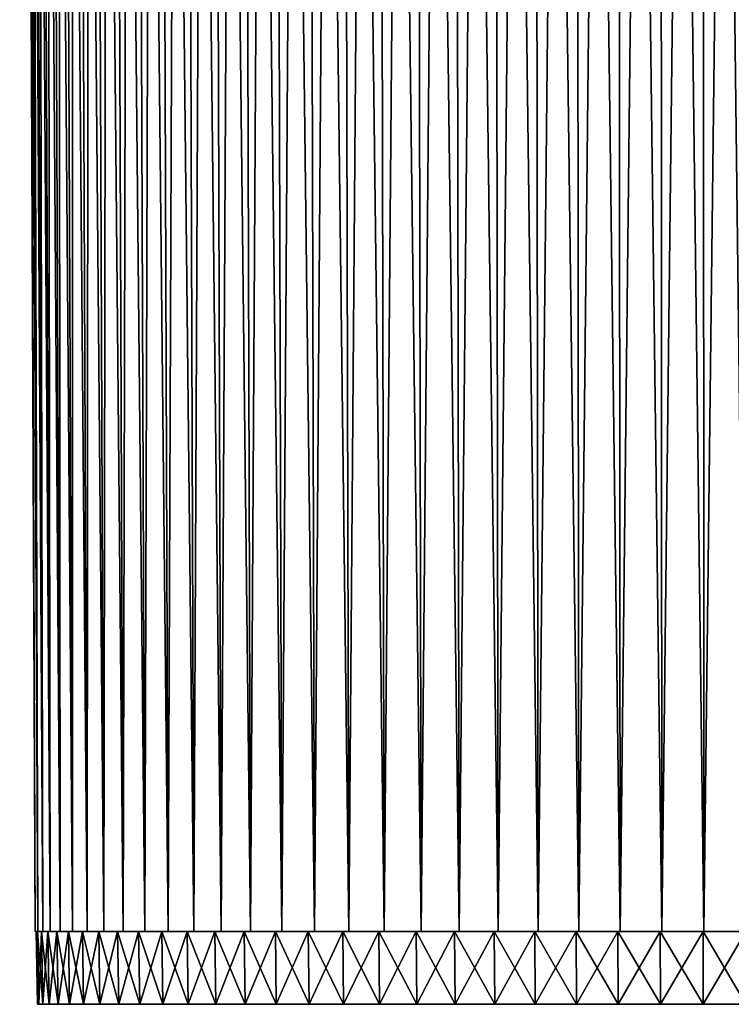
# Model space of a CAD drawing. Header units: millimetres. Extents: x -30 to 30, y -182 to 468.
# Tile 1 of 14: x -30 to -1, y -182 to -141. Entities that reach past the tile are written whole.
import ezdxf

# ---------------------------------------------------------------- set-up
doc = ezdxf.new("R2010")
doc.units = ezdxf.units.MM
doc.header["$LTSCALE"] = 65.185185
for name, color, linetype in [('1', 7, 'CONTINUOUS'), ('3', 7, 'CONTINUOUS'), ('4', 7, 'CONTINUOUS'), ('5', 7, 'CONTINUOUS')]:
    doc.layers.add(name, color=color, linetype=linetype)

msp = doc.modelspace()

# ---------------------------------------------------------------- linework, layer by layer
at = {"layer": '1', "linetype": 'Continuous'}
for points in [[(-29.346, -179, 0.87), (-29.243, -179, -2.607), (-29.243, -179, 2.607), (-29.346, -179, 0.87)], [(-29.346, -179, -0.87), (-29.243, -179, -2.607), (-29.346, -179, 0.87), (-29.346, -179, -0.87)], [(-29.243, -179, 2.607), (-29.037, -179, -4.335), (-29.037, -179, 4.335), (-29.243, -179, 2.607)], [(-29.243, -179, -2.607), (-29.037, -179, -4.335), (-29.243, -179, 2.607), (-29.243, -179, -2.607)], [(-29.037, -179, 4.335), (-28.729, -179, -6.047), (-28.729, -179, 6.047), (-29.037, -179, 4.335)], [(-29.037, -179, -4.335), (-28.729, -179, -6.047), (-29.037, -179, 4.335), (-29.037, -179, -4.335)], [(-28.729, -179, 6.047), (-28.32, -179, -7.739), (-28.32, -179, 7.739), (-28.729, -179, 6.047)], [(-28.729, -179, -6.047), (-28.32, -179, -7.739), (-28.729, -179, 6.047), (-28.729, -179, -6.047)], [(-28.32, -179, 7.739), (-27.812, -179, -9.403), (-27.812, -179, 9.403), (-28.32, -179, 7.739)], [(-28.32, -179, -7.739), (-27.812, -179, -9.403), (-28.32, -179, 7.739), (-28.32, -179, -7.739)], [(-27.812, -179, 9.403), (-27.206, -179, -11.034), (-27.206, -179, 11.034), (-27.812, -179, 9.403)], [(-27.812, -179, -9.403), (-27.206, -179, -11.034), (-27.812, -179, 9.403), (-27.812, -179, -9.403)], [(-26.987, -179, 0.831), (-27.206, -179, 11.034), (-26.987, -179, -0.831), (-26.987, -179, 0.831)], [(-26.885, -179, 2.491), (-27.206, -179, 11.034), (-26.987, -179, 0.831), (-26.885, -179, 2.491)], [(-26.68, -179, 4.142), (-27.206, -179, 11.034), (-26.885, -179, 2.491), (-26.68, -179, 4.142)], [(-26.505, -179, 12.626), (-27.206, -179, 11.034), (-26.68, -179, 4.142), (-26.505, -179, 12.626)], [(-27.206, -179, 11.034), (-27.206, -179, -11.034), (-26.987, -179, -0.831), (-27.206, -179, 11.034)], [(-27.206, -179, -11.034), (-26.505, -179, -12.626), (-26.987, -179, -0.831), (-27.206, -179, -11.034)], [(-26.987, -179, -0.831), (-26.505, -179, -12.626), (-26.885, -179, -2.491), (-26.987, -179, -0.831)], [(-26.885, -179, -2.491), (-26.505, -179, -12.626), (-26.68, -179, -4.142), (-26.885, -179, -2.491)], [(-26.375, -179, 5.776), (-26.505, -179, 12.626), (-26.68, -179, 4.142), (-26.375, -179, 5.776)], [(-26.68, -179, -4.142), (-26.505, -179, -12.626), (-26.375, -179, -5.776), (-26.68, -179, -4.142)], [(-25.969, -179, 7.389), (-26.505, -179, 12.626), (-26.375, -179, 5.776), (-25.969, -179, 7.389)], [(-25.71, -179, 14.174), (-26.505, -179, 12.626), (-25.969, -179, 7.389), (-25.71, -179, 14.174)], [(-26.505, -179, -12.626), (-25.71, -179, -14.174), (-26.375, -179, -5.776), (-26.505, -179, -12.626)], [(-26.375, -179, -5.776), (-25.71, -179, -14.174), (-25.969, -179, -7.389), (-26.375, -179, -5.776)], [(-25.465, -179, 8.974), (-25.71, -179, 14.174), (-25.969, -179, 7.389), (-25.465, -179, 8.974)], [(-25.969, -179, -7.389), (-25.71, -179, -14.174), (-25.465, -179, -8.974), (-25.969, -179, -7.389)], [(-24.825, -179, 15.672), (-25.71, -179, 14.174), (-24.864, -179, 10.524), (-24.825, -179, 15.672)], [(-24.864, -179, 10.524), (-25.71, -179, 14.174), (-25.465, -179, 8.974), (-24.864, -179, 10.524)], [(-25.71, -179, -14.174), (-24.825, -179, -15.672), (-25.465, -179, -8.974), (-25.71, -179, -14.174)], [(-25.465, -179, -8.974), (-24.825, -179, -15.672), (-24.864, -179, -10.524), (-25.465, -179, -8.974)], [(-24.169, -179, 12.035), (-24.825, -179, 15.672), (-24.864, -179, 10.524), (-24.169, -179, 12.035)], [(-24.864, -179, -10.524), (-24.825, -179, -15.672), (-24.169, -179, -12.035), (-24.864, -179, -10.524)], [(-23.854, -179, 17.115), (-24.825, -179, 15.672), (-24.169, -179, 12.035), (-23.854, -179, 17.115)], [(-24.825, -179, -15.672), (-23.854, -179, -17.115), (-24.169, -179, -12.035), (-24.825, -179, -15.672)], [(-23.383, -179, 13.5), (-23.854, -179, 17.115), (-24.169, -179, 12.035), (-23.383, -179, 13.5)], [(-24.169, -179, -12.035), (-23.854, -179, -17.115), (-23.383, -179, -13.5), (-24.169, -179, -12.035)], [(-22.798, -179, 18.498), (-23.854, -179, 17.115), (-23.383, -179, 13.5), (-22.798, -179, 18.498)], [(-23.854, -179, -17.115), (-22.798, -179, -18.498), (-23.383, -179, -13.5), (-23.854, -179, -17.115)], [(-22.507, -179, 14.914), (-22.798, -179, 18.498), (-23.383, -179, 13.5), (-22.507, -179, 14.914)], [(-23.383, -179, -13.5), (-22.798, -179, -18.498), (-22.507, -179, -14.914), (-23.383, -179, -13.5)], [(-21.662, -179, 19.817), (-22.798, -179, 18.498), (-22.507, -179, 14.914), (-21.662, -179, 19.817)], [(-22.798, -179, -18.498), (-21.662, -179, -19.817), (-22.507, -179, -14.914), (-22.798, -179, -18.498)], [(-21.546, -179, 16.271), (-21.662, -179, 19.817), (-22.507, -179, 14.914), (-21.546, -179, 16.271)], [(-22.507, -179, -14.914), (-21.662, -179, -19.817), (-21.546, -179, -16.271), (-22.507, -179, -14.914)], [(-20.504, -179, 17.567), (-21.662, -179, 19.817), (-21.546, -179, 16.271), (-20.504, -179, 17.567)], [(-20.45, -179, 21.065), (-21.662, -179, 19.817), (-20.504, -179, 17.567), (-20.45, -179, 21.065)], [(-21.662, -179, -19.817), (-20.45, -179, -21.065), (-21.546, -179, -16.271), (-21.662, -179, -19.817)], [(-21.546, -179, -16.271), (-20.45, -179, -21.065), (-20.504, -179, -17.567), (-21.546, -179, -16.271)], [(-19.384, -179, 18.796), (-20.45, -179, 21.065), (-20.504, -179, 17.567), (-19.384, -179, 18.796)], [(-20.504, -179, -17.567), (-20.45, -179, -21.065), (-19.384, -179, -18.796), (-20.504, -179, -17.567)], [(-19.166, -179, 22.239), (-20.45, -179, 21.065), (-19.384, -179, 18.796), (-19.166, -179, 22.239)], [(-20.45, -179, -21.065), (-19.166, -179, -22.239), (-19.384, -179, -18.796), (-20.45, -179, -21.065)], [(-18.19, -179, 19.953), (-19.166, -179, 22.239), (-19.384, -179, 18.796), (-18.19, -179, 19.953)], [(-19.384, -179, -18.796), (-19.166, -179, -22.239), (-18.19, -179, -19.953), (-19.384, -179, -18.796)], [(-17.815, -179, 23.336), (-19.166, -179, 22.239), (-18.19, -179, 19.953), (-17.815, -179, 23.336)], [(-19.166, -179, -22.239), (-17.815, -179, -23.336), (-18.19, -179, -19.953), (-19.166, -179, -22.239)], [(-18.19, -179, -19.953), (-17.815, -179, -23.336), (-16.927, -179, -21.035), (-18.19, -179, -19.953)], [(-16.927, -179, 21.035), (-17.815, -179, 23.336), (-18.19, -179, 19.953), (-16.927, -179, 21.035)], [(-17.815, -179, -23.336), (-16.401, -179, -24.35), (-16.927, -179, -21.035), (-17.815, -179, -23.336)], [(-16.401, -179, 24.35), (-17.815, -179, 23.336), (-16.927, -179, 21.035), (-16.401, -179, 24.35)], [(-16.927, -179, -21.035), (-16.401, -179, -24.35), (-15.6, -179, -22.037), (-16.927, -179, -21.035)], [(-15.6, -179, 22.037), (-16.401, -179, 24.35), (-16.927, -179, 21.035), (-15.6, -179, 22.037)], [(-16.401, -179, -24.35), (-14.93, -179, -25.279), (-15.6, -179, -22.037), (-16.401, -179, -24.35)], [(-14.93, -179, 25.279), (-16.401, -179, 24.35), (-15.6, -179, 22.037), (-14.93, -179, 25.279)], [(-15.6, -179, -22.037), (-14.93, -179, -25.279), (-14.214, -179, -22.956), (-15.6, -179, -22.037)], [(-14.214, -179, 22.956), (-14.93, -179, 25.279), (-15.6, -179, 22.037), (-14.214, -179, 22.956)], [(-14.93, -179, -25.279), (-13.406, -179, -26.119), (-14.214, -179, -22.956), (-14.93, -179, -25.279)], [(-13.406, -179, 26.119), (-14.93, -179, 25.279), (-14.214, -179, 22.956), (-13.406, -179, 26.119)], [(-14.214, -179, -22.956), (-13.406, -179, -26.119), (-12.774, -179, -23.787), (-14.214, -179, -22.956)], [(-12.774, -179, 23.787), (-13.406, -179, 26.119), (-14.214, -179, 22.956), (-12.774, -179, 23.787)], [(-13.406, -179, -26.119), (-11.835, -179, -26.867), (-12.774, -179, -23.787), (-13.406, -179, -26.119)], [(-11.835, -179, 26.867), (-13.406, -179, 26.119), (-12.774, -179, 23.787), (-11.835, -179, 26.867)], [(-12.774, -179, -23.787), (-11.835, -179, -26.867), (-11.285, -179, -24.529), (-12.774, -179, -23.787)], [(-11.285, -179, 24.529), (-11.835, -179, 26.867), (-12.774, -179, 23.787), (-11.285, -179, 24.529)], [(-11.835, -179, -26.867), (-10.223, -179, -27.521), (-11.285, -179, -24.529), (-11.835, -179, -26.867)], [(-10.223, -179, 27.521), (-11.835, -179, 26.867), (-11.285, -179, 24.529), (-10.223, -179, 27.521)], [(-9.753, -179, 25.177), (-10.223, -179, 27.521), (-11.285, -179, 24.529), (-9.753, -179, 25.177)], [(-11.285, -179, -24.529), (-10.223, -179, -27.521), (-9.753, -179, -25.177), (-11.285, -179, -24.529)], [(-10.223, -179, -27.521), (-8.574, -179, -28.079), (-9.753, -179, -25.177), (-10.223, -179, -27.521)], [(-8.574, -179, 28.079), (-10.223, -179, 27.521), (-9.753, -179, 25.177), (-8.574, -179, 28.079)], [(-8.185, -179, 25.729), (-8.574, -179, 28.079), (-9.753, -179, 25.177), (-8.185, -179, 25.729)], [(-9.753, -179, -25.177), (-8.574, -179, -28.079), (-8.185, -179, -25.729), (-9.753, -179, -25.177)], [(-8.574, -179, -28.079), (-6.896, -179, -28.537), (-8.185, -179, -25.729), (-8.574, -179, -28.079)], [(-6.896, -179, 28.537), (-8.574, -179, 28.079), (-8.185, -179, 25.729), (-6.896, -179, 28.537)], [(-8.185, -179, -25.729), (-6.896, -179, -28.537), (-6.586, -179, -26.185), (-8.185, -179, -25.729)], [(-6.586, -179, 26.185), (-6.896, -179, 28.537), (-8.185, -179, 25.729), (-6.586, -179, 26.185)], [(-6.896, -179, -28.537), (-5.193, -179, -28.896), (-6.586, -179, -26.185), (-6.896, -179, -28.537)], [(-5.193, -179, 28.896), (-6.896, -179, 28.537), (-6.586, -179, 26.185), (-5.193, -179, 28.896)], [(-4.961, -179, 26.54), (-5.193, -179, 28.896), (-6.586, -179, 26.185), (-4.961, -179, 26.54)], [(-6.586, -179, -26.185), (-5.193, -179, -28.896), (-4.961, -179, -26.54), (-6.586, -179, -26.185)], [(-3.472, -179, 29.153), (-5.193, -179, 28.896), (-4.961, -179, 26.54), (-3.472, -179, 29.153)], [(-5.193, -179, -28.896), (-3.472, -179, -29.153), (-4.961, -179, -26.54), (-5.193, -179, -28.896)], [(-4.961, -179, -26.54), (-3.472, -179, -29.153), (-3.318, -179, -26.795), (-4.961, -179, -26.54)], [(-3.318, -179, 26.795), (-3.472, -179, 29.153), (-4.961, -179, 26.54), (-3.318, -179, 26.795)], [(-1.739, -179, 29.307), (-3.472, -179, 29.153), (-3.318, -179, 26.795), (-1.739, -179, 29.307)], [(-3.472, -179, -29.153), (-1.739, -179, -29.307), (-3.318, -179, -26.795), (-3.472, -179, -29.153)], [(-3.318, -179, -26.795), (-1.739, -179, -29.307), (-1.662, -179, -26.949), (-3.318, -179, -26.795)], [(-1.662, -179, 26.949), (-1.739, -179, 29.307), (-3.318, -179, 26.795), (-1.662, -179, 26.949)], [(0, -179, 27), (-1.739, -179, 29.307), (-1.662, -179, 26.949), (0, -179, 27)], [(-1.739, -179, -29.307), (0, -179, -29.359), (-1.662, -179, -26.949), (-1.739, -179, -29.307)], [(0, -179, 29.359), (-1.739, -179, 29.307), (0, -179, 27), (0, -179, 29.359)], [(-1.662, -179, -26.949), (0, -179, -29.359), (0, -179, -27), (-1.662, -179, -26.949)]]:
    msp.add_3dface(points, dxfattribs=at)
at = {"layer": '3', "linetype": 'Continuous'}
for points in [[(-29.881, -32, -2.664), (-29.346, -179, -0.87), (-29.987, -32, -0.889), (-29.881, -32, -2.664)], [(-29.346, -179, 0.87), (-29.243, -179, 2.607), (-29.987, -32, 0.889), (-29.346, -179, 0.87)], [(-29.987, -32, -0.889), (-29.346, -179, 0.87), (-29.987, -32, 0.889), (-29.987, -32, -0.889)], [(-29.987, -32, 0.889), (-29.243, -179, 2.607), (-29.881, -32, 2.664), (-29.987, -32, 0.889)], [(-29.346, -179, -0.87), (-29.346, -179, 0.87), (-29.987, -32, -0.889), (-29.346, -179, -0.87)], [(-29.243, -179, 2.607), (-29.037, -179, 4.335), (-29.881, -32, 2.664), (-29.243, -179, 2.607)], [(-29.881, -32, 2.664), (-29.037, -179, 4.335), (-29.671, -32, 4.429), (-29.881, -32, 2.664)], [(-29.671, -32, -4.429), (-29.243, -179, -2.607), (-29.881, -32, -2.664), (-29.671, -32, -4.429)], [(-29.243, -179, -2.607), (-29.346, -179, -0.87), (-29.881, -32, -2.664), (-29.243, -179, -2.607)], [(-29.037, -179, 4.335), (-28.729, -179, 6.047), (-29.671, -32, 4.429), (-29.037, -179, 4.335)], [(-29.671, -32, 4.429), (-28.729, -179, 6.047), (-29.357, -32, 6.179), (-29.671, -32, 4.429)], [(-29.357, -32, -6.179), (-29.037, -179, -4.335), (-29.671, -32, -4.429), (-29.357, -32, -6.179)], [(-29.037, -179, -4.335), (-29.243, -179, -2.607), (-29.671, -32, -4.429), (-29.037, -179, -4.335)], [(-28.729, -179, 6.047), (-28.32, -179, 7.739), (-29.357, -32, 6.179), (-28.729, -179, 6.047)], [(-29.357, -32, 6.179), (-28.32, -179, 7.739), (-28.939, -32, 7.908), (-29.357, -32, 6.179)], [(-28.939, -32, -7.908), (-28.729, -179, -6.047), (-29.357, -32, -6.179), (-28.939, -32, -7.908)], [(-28.729, -179, -6.047), (-29.037, -179, -4.335), (-29.357, -32, -6.179), (-28.729, -179, -6.047)], [(-28.32, -179, 7.739), (-27.812, -179, 9.403), (-28.939, -32, 7.908), (-28.32, -179, 7.739)], [(-28.939, -32, 7.908), (-27.812, -179, 9.403), (-28.42, -32, 9.608), (-28.939, -32, 7.908)], [(-28.42, -32, -9.608), (-28.32, -179, -7.739), (-28.939, -32, -7.908), (-28.42, -32, -9.608)], [(-28.32, -179, -7.739), (-28.729, -179, -6.047), (-28.939, -32, -7.908), (-28.32, -179, -7.739)], [(-27.812, -179, 9.403), (-27.206, -179, 11.034), (-28.42, -32, 9.608), (-27.812, -179, 9.403)], [(-28.42, -32, 9.608), (-27.206, -179, 11.034), (-27.801, -32, 11.275), (-28.42, -32, 9.608)], [(-27.812, -179, -9.403), (-28.32, -179, -7.739), (-28.42, -32, -9.608), (-27.812, -179, -9.403)], [(-27.801, -32, -11.275), (-27.812, -179, -9.403), (-28.42, -32, -9.608), (-27.801, -32, -11.275)], [(-27.206, -179, -11.034), (-27.812, -179, -9.403), (-27.801, -32, -11.275), (-27.206, -179, -11.034)], [(-27.206, -179, 11.034), (-26.505, -179, 12.626), (-27.801, -32, 11.275), (-27.206, -179, 11.034)], [(-27.801, -32, 11.275), (-26.505, -179, 12.626), (-27.084, -32, 12.902), (-27.801, -32, 11.275)], [(-27.084, -32, -12.902), (-27.206, -179, -11.034), (-27.801, -32, -11.275), (-27.084, -32, -12.902)], [(-26.505, -179, -12.626), (-27.206, -179, -11.034), (-27.084, -32, -12.902), (-26.505, -179, -12.626)], [(-27.084, -32, 12.902), (-25.71, -179, 14.174), (-26.272, -32, 14.484), (-27.084, -32, 12.902)], [(-26.505, -179, 12.626), (-25.71, -179, 14.174), (-27.084, -32, 12.902), (-26.505, -179, 12.626)], [(-26.272, -32, -14.484), (-26.505, -179, -12.626), (-27.084, -32, -12.902), (-26.272, -32, -14.484)], [(-25.71, -179, -14.174), (-26.505, -179, -12.626), (-26.272, -32, -14.484), (-25.71, -179, -14.174)], [(-26.272, -32, 14.484), (-24.825, -179, 15.672), (-25.368, -32, 16.015), (-26.272, -32, 14.484)], [(-25.71, -179, 14.174), (-24.825, -179, 15.672), (-26.272, -32, 14.484), (-25.71, -179, 14.174)], [(-25.368, -32, -16.015), (-25.71, -179, -14.174), (-26.272, -32, -14.484), (-25.368, -32, -16.015)], [(-24.825, -179, -15.672), (-25.71, -179, -14.174), (-25.368, -32, -16.015), (-24.825, -179, -15.672)], [(-25.368, -32, 16.015), (-23.854, -179, 17.115), (-24.375, -32, 17.489), (-25.368, -32, 16.015)], [(-24.825, -179, 15.672), (-23.854, -179, 17.115), (-25.368, -32, 16.015), (-24.825, -179, 15.672)], [(-24.375, -32, -17.489), (-24.825, -179, -15.672), (-25.368, -32, -16.015), (-24.375, -32, -17.489)], [(-23.854, -179, -17.115), (-24.825, -179, -15.672), (-24.375, -32, -17.489), (-23.854, -179, -17.115)], [(-24.375, -32, 17.489), (-22.798, -179, 18.498), (-23.296, -32, 18.903), (-24.375, -32, 17.489)], [(-23.854, -179, 17.115), (-22.798, -179, 18.498), (-24.375, -32, 17.489), (-23.854, -179, 17.115)], [(-23.296, -32, -18.903), (-23.854, -179, -17.115), (-24.375, -32, -17.489), (-23.296, -32, -18.903)], [(-22.798, -179, -18.498), (-23.854, -179, -17.115), (-23.296, -32, -18.903), (-22.798, -179, -18.498)], [(-22.798, -179, 18.498), (-21.662, -179, 19.817), (-23.296, -32, 18.903), (-22.798, -179, 18.498)], [(-23.296, -32, 18.903), (-21.662, -179, 19.817), (-22.135, -32, 20.25), (-23.296, -32, 18.903)], [(-22.135, -32, -20.25), (-22.798, -179, -18.498), (-23.296, -32, -18.903), (-22.135, -32, -20.25)], [(-21.662, -179, -19.817), (-22.798, -179, -18.498), (-22.135, -32, -20.25), (-21.662, -179, -19.817)], [(-21.662, -179, 19.817), (-20.45, -179, 21.065), (-22.135, -32, 20.25), (-21.662, -179, 19.817)], [(-22.135, -32, 20.25), (-20.45, -179, 21.065), (-20.897, -32, 21.525), (-22.135, -32, 20.25)], [(-20.897, -32, -21.525), (-21.662, -179, -19.817), (-22.135, -32, -20.25), (-20.897, -32, -21.525)], [(-20.45, -179, -21.065), (-21.662, -179, -19.817), (-20.897, -32, -21.525), (-20.45, -179, -21.065)], [(-20.45, -179, 21.065), (-19.166, -179, 22.239), (-20.897, -32, 21.525), (-20.45, -179, 21.065)], [(-20.897, -32, 21.525), (-19.166, -179, 22.239), (-19.585, -32, 22.725), (-20.897, -32, 21.525)], [(-19.585, -32, -22.725), (-20.45, -179, -21.065), (-20.897, -32, -21.525), (-19.585, -32, -22.725)], [(-19.166, -179, -22.239), (-20.45, -179, -21.065), (-19.585, -32, -22.725), (-19.166, -179, -22.239)], [(-19.585, -32, 22.725), (-17.815, -179, 23.336), (-18.204, -32, 23.846), (-19.585, -32, 22.725)], [(-19.166, -179, 22.239), (-17.815, -179, 23.336), (-19.585, -32, 22.725), (-19.166, -179, 22.239)], [(-18.204, -32, -23.846), (-19.166, -179, -22.239), (-19.585, -32, -22.725), (-18.204, -32, -23.846)], [(-17.815, -179, -23.336), (-19.166, -179, -22.239), (-18.204, -32, -23.846), (-17.815, -179, -23.336)], [(-18.204, -32, 23.846), (-16.401, -179, 24.35), (-16.759, -32, 24.882), (-18.204, -32, 23.846)], [(-17.815, -179, 23.336), (-16.401, -179, 24.35), (-18.204, -32, 23.846), (-17.815, -179, 23.336)], [(-16.759, -32, -24.882), (-17.815, -179, -23.336), (-18.204, -32, -23.846), (-16.759, -32, -24.882)], [(-16.401, -179, -24.35), (-17.815, -179, -23.336), (-16.759, -32, -24.882), (-16.401, -179, -24.35)], [(-16.401, -179, 24.35), (-14.93, -179, 25.279), (-16.759, -32, 24.882), (-16.401, -179, 24.35)], [(-16.759, -32, 24.882), (-14.93, -179, 25.279), (-15.256, -32, 25.831), (-16.759, -32, 24.882)], [(-15.256, -32, -25.831), (-16.401, -179, -24.35), (-16.759, -32, -24.882), (-15.256, -32, -25.831)], [(-14.93, -179, -25.279), (-16.401, -179, -24.35), (-15.256, -32, -25.831), (-14.93, -179, -25.279)], [(-14.93, -179, 25.279), (-13.406, -179, 26.119), (-15.256, -32, 25.831), (-14.93, -179, 25.279)], [(-15.256, -32, 25.831), (-13.406, -179, 26.119), (-13.699, -32, 26.69), (-15.256, -32, 25.831)], [(-13.699, -32, -26.69), (-14.93, -179, -25.279), (-15.256, -32, -25.831), (-13.699, -32, -26.69)], [(-13.406, -179, -26.119), (-14.93, -179, -25.279), (-13.699, -32, -26.69), (-13.406, -179, -26.119)], [(-13.406, -179, 26.119), (-11.835, -179, 26.867), (-13.699, -32, 26.69), (-13.406, -179, 26.119)], [(-13.699, -32, 26.69), (-11.835, -179, 26.867), (-12.094, -32, 27.454), (-13.699, -32, 26.69)], [(-12.094, -32, -27.454), (-13.406, -179, -26.119), (-13.699, -32, -26.69), (-12.094, -32, -27.454)], [(-11.835, -179, -26.867), (-13.406, -179, -26.119), (-12.094, -32, -27.454), (-11.835, -179, -26.867)], [(-12.094, -32, 27.454), (-10.223, -179, 27.521), (-10.446, -32, 28.123), (-12.094, -32, 27.454)], [(-11.835, -179, 26.867), (-10.223, -179, 27.521), (-12.094, -32, 27.454), (-11.835, -179, 26.867)], [(-10.446, -32, -28.123), (-11.835, -179, -26.867), (-12.094, -32, -27.454), (-10.446, -32, -28.123)], [(-10.223, -179, -27.521), (-11.835, -179, -26.867), (-10.446, -32, -28.123), (-10.223, -179, -27.521)], [(-10.446, -32, 28.123), (-8.574, -179, 28.079), (-8.762, -32, 28.692), (-10.446, -32, 28.123)], [(-10.223, -179, 27.521), (-8.574, -179, 28.079), (-10.446, -32, 28.123), (-10.223, -179, 27.521)], [(-8.762, -32, -28.692), (-10.223, -179, -27.521), (-10.446, -32, -28.123), (-8.762, -32, -28.692)], [(-8.574, -179, -28.079), (-10.223, -179, -27.521), (-8.762, -32, -28.692), (-8.574, -179, -28.079)], [(-8.574, -179, 28.079), (-6.896, -179, 28.537), (-8.762, -32, 28.692), (-8.574, -179, 28.079)], [(-8.762, -32, 28.692), (-6.896, -179, 28.537), (-7.047, -32, 29.161), (-8.762, -32, 28.692)], [(-7.047, -32, -29.161), (-8.574, -179, -28.079), (-8.762, -32, -28.692), (-7.047, -32, -29.161)], [(-6.896, -179, -28.537), (-8.574, -179, -28.079), (-7.047, -32, -29.161), (-6.896, -179, -28.537)], [(-7.047, -32, 29.161), (-5.193, -179, 28.896), (-5.307, -32, 29.527), (-7.047, -32, 29.161)], [(-6.896, -179, 28.537), (-5.193, -179, 28.896), (-7.047, -32, 29.161), (-6.896, -179, 28.537)], [(-5.307, -32, -29.527), (-6.896, -179, -28.537), (-7.047, -32, -29.161), (-5.307, -32, -29.527)], [(-5.193, -179, -28.896), (-6.896, -179, -28.537), (-5.307, -32, -29.527), (-5.193, -179, -28.896)], [(-5.307, -32, 29.527), (-3.472, -179, 29.153), (-3.548, -32, 29.789), (-5.307, -32, 29.527)], [(-5.193, -179, 28.896), (-3.472, -179, 29.153), (-5.307, -32, 29.527), (-5.193, -179, 28.896)], [(-3.548, -32, -29.789), (-5.193, -179, -28.896), (-5.307, -32, -29.527), (-3.548, -32, -29.789)], [(-3.472, -179, -29.153), (-5.193, -179, -28.896), (-3.548, -32, -29.789), (-3.472, -179, -29.153)], [(-3.548, -32, 29.789), (-1.739, -179, 29.307), (-1.777, -32, 29.947), (-3.548, -32, 29.789)], [(-3.472, -179, 29.153), (-1.739, -179, 29.307), (-3.548, -32, 29.789), (-3.472, -179, 29.153)], [(-1.777, -32, -29.947), (-3.472, -179, -29.153), (-3.548, -32, -29.789), (-1.777, -32, -29.947)], [(-1.739, -179, -29.307), (-3.472, -179, -29.153), (-1.777, -32, -29.947), (-1.739, -179, -29.307)], [(-1.739, -179, 29.307), (0, -179, 29.359), (-1.777, -32, 29.947), (-1.739, -179, 29.307)], [(0, -179, 29.359), (0, -32, 30), (-1.777, -32, 29.947), (0, -179, 29.359)], [(0, -32, -30), (-1.739, -179, -29.307), (-1.777, -32, -29.947), (0, -32, -30)], [(0, -179, -29.359), (-1.739, -179, -29.307), (0, -32, -30), (0, -179, -29.359)]]:
    msp.add_3dface(points, dxfattribs=at)
at = {"layer": '4', "linetype": 'Continuous'}
for points in [[(-29.248, -182), (-29.194, -182, -1.766), (-29.194, -182, 1.766), (-29.248, -182)], [(-29.194, -182, -1.766), (-29.034, -182, -3.525), (-29.194, -182, 1.766), (-29.194, -182, -1.766)], [(-29.194, -182, 1.766), (-29.034, -182, -3.525), (-29.034, -182, 3.525), (-29.194, -182, 1.766)], [(-29.034, -182, -3.525), (-28.769, -182, -5.272), (-29.034, -182, 3.525), (-29.034, -182, -3.525)], [(-29.034, -182, 3.525), (-28.769, -182, -5.272), (-28.769, -182, 5.272), (-29.034, -182, 3.525)], [(-28.769, -182, -5.272), (-28.398, -182, -6.999), (-28.769, -182, 5.272), (-28.769, -182, -5.272)], [(-28.769, -182, 5.272), (-28.398, -182, -6.999), (-28.398, -182, 6.999), (-28.769, -182, 5.272)], [(-28.398, -182, -6.999), (-27.923, -182, -8.701), (-28.398, -182, 6.999), (-28.398, -182, -6.999)], [(-28.398, -182, 6.999), (-27.923, -182, -8.701), (-27.923, -182, 8.701), (-28.398, -182, 6.999)], [(-27.923, -182, -8.701), (-27.347, -182, -10.371), (-27.923, -182, 8.701), (-27.923, -182, -8.701)], [(-27.923, -182, 8.701), (-27.347, -182, -10.371), (-27.347, -182, 10.371), (-27.923, -182, 8.701)], [(-27.347, -182, -10.371), (-26.671, -182, -12.004), (-27.347, -182, 10.371), (-27.347, -182, -10.371)], [(-27.347, -182, 10.371), (-26.671, -182, -12.004), (-26.671, -182, 12.004), (-27.347, -182, 10.371)], [(-26.671, -182, -12.004), (-25.897, -182, -13.592), (-26.671, -182, 12.004), (-26.671, -182, -12.004)], [(-26.671, -182, 12.004), (-25.897, -182, -13.592), (-25.897, -182, 13.592), (-26.671, -182, 12.004)], [(-25.897, -182, -13.592), (-25.03, -182, -15.131), (-25.897, -182, 13.592), (-25.897, -182, -13.592)], [(-25.897, -182, 13.592), (-25.03, -182, -15.131), (-25.03, -182, 15.131), (-25.897, -182, 13.592)], [(-25.03, -182, 15.131), (-24.07, -182, -16.614), (-24.07, -182, 16.614), (-25.03, -182, 15.131)], [(-25.03, -182, -15.131), (-24.07, -182, -16.614), (-25.03, -182, 15.131), (-25.03, -182, -15.131)], [(-24.07, -182, 16.614), (-23.023, -182, -18.038), (-23.023, -182, 18.038), (-24.07, -182, 16.614)], [(-24.07, -182, -16.614), (-23.023, -182, -18.038), (-24.07, -182, 16.614), (-24.07, -182, -16.614)], [(-23.023, -182, -18.038), (-21.892, -182, -19.395), (-23.023, -182, 18.038), (-23.023, -182, -18.038)], [(-23.023, -182, 18.038), (-21.892, -182, -19.395), (-21.892, -182, 19.395), (-23.023, -182, 18.038)], [(-21.892, -182, 19.395), (-20.681, -182, -20.681), (-20.681, -182, 20.681), (-21.892, -182, 19.395)], [(-21.892, -182, -19.395), (-20.681, -182, -20.681), (-21.892, -182, 19.395), (-21.892, -182, -19.395)], [(-20.681, -182, 20.681), (-19.395, -182, -21.892), (-19.395, -182, 21.892), (-20.681, -182, 20.681)], [(-20.681, -182, -20.681), (-19.395, -182, -21.892), (-20.681, -182, 20.681), (-20.681, -182, -20.681)], [(-19.395, -182, 21.892), (-18.038, -182, -23.023), (-18.038, -182, 23.023), (-19.395, -182, 21.892)], [(-19.395, -182, -21.892), (-18.038, -182, -23.023), (-19.395, -182, 21.892), (-19.395, -182, -21.892)], [(-18.038, -182, 23.023), (-16.615, -182, -24.07), (-16.615, -182, 24.07), (-18.038, -182, 23.023)], [(-18.038, -182, -23.023), (-16.615, -182, -24.07), (-18.038, -182, 23.023), (-18.038, -182, -23.023)], [(-16.615, -182, -24.07), (-15.131, -182, -25.03), (-16.615, -182, 24.07), (-16.615, -182, -24.07)], [(-16.615, -182, 24.07), (-15.131, -182, -25.03), (-15.131, -182, 25.03), (-16.615, -182, 24.07)], [(-15.131, -182, 25.03), (-13.592, -182, -25.898), (-13.592, -182, 25.898), (-15.131, -182, 25.03)], [(-15.131, -182, -25.03), (-13.592, -182, -25.898), (-15.131, -182, 25.03), (-15.131, -182, -25.03)], [(-13.592, -182, 25.898), (-12.004, -182, -26.671), (-12.004, -182, 26.671), (-13.592, -182, 25.898)], [(-13.592, -182, -25.898), (-12.004, -182, -26.671), (-13.592, -182, 25.898), (-13.592, -182, -25.898)], [(-12.004, -182, -26.671), (-10.371, -182, -27.347), (-12.004, -182, 26.671), (-12.004, -182, -26.671)], [(-12.004, -182, 26.671), (-10.371, -182, -27.347), (-10.371, -182, 27.347), (-12.004, -182, 26.671)], [(-10.371, -182, -27.347), (-8.701, -182, -27.923), (-10.371, -182, 27.347), (-10.371, -182, -27.347)], [(-10.371, -182, 27.347), (-8.701, -182, -27.923), (-8.701, -182, 27.923), (-10.371, -182, 27.347)], [(-8.701, -182, -27.923), (-6.999, -182, -28.398), (-8.701, -182, 27.923), (-8.701, -182, -27.923)], [(-8.701, -182, 27.923), (-6.999, -182, -28.398), (-6.999, -182, 28.398), (-8.701, -182, 27.923)], [(-6.999, -182, 28.398), (-5.272, -182, -28.769), (-5.272, -182, 28.769), (-6.999, -182, 28.398)], [(-6.999, -182, -28.398), (-5.272, -182, -28.769), (-6.999, -182, 28.398), (-6.999, -182, -28.398)], [(-5.272, -182, -28.769), (-3.525, -182, -29.034), (-5.272, -182, 28.769), (-5.272, -182, -28.769)], [(-5.272, -182, 28.769), (-3.525, -182, -29.034), (-3.525, -182, 29.034), (-5.272, -182, 28.769)], [(-3.525, -182, -29.034), (-1.766, -182, -29.194), (-3.525, -182, 29.034), (-3.525, -182, -29.034)], [(-3.525, -182, 29.034), (-1.766, -182, -29.194), (-1.766, -182, 29.194), (-3.525, -182, 29.034)], [(-1.766, -182, -29.194), (0, -182, -29.248), (-1.766, -182, 29.194), (-1.766, -182, -29.194)], [(-1.766, -182, 29.194), (0, -182, -29.248), (0, -182, 29.248), (-1.766, -182, 29.194)]]:
    msp.add_3dface(points, dxfattribs=at)
at = {"layer": '5', "linetype": 'Continuous'}
for points in [[(-29.3, -179), (-29.194, -182, 1.766), (-29.247, -179, 1.769), (-29.3, -179)], [(-29.248, -182), (-29.194, -182, 1.766), (-29.3, -179), (-29.248, -182)], [(-29.247, -179, -1.769), (-29.248, -182), (-29.3, -179), (-29.247, -179, -1.769)], [(-29.194, -182, -1.766), (-29.248, -182), (-29.247, -179, -1.769), (-29.194, -182, -1.766)], [(-29.194, -182, 1.766), (-29.034, -182, 3.525), (-29.247, -179, 1.769), (-29.194, -182, 1.766)], [(-29.247, -179, 1.769), (-29.034, -182, 3.525), (-29.086, -179, 3.532), (-29.247, -179, 1.769)], [(-29.086, -179, -3.532), (-29.194, -182, -1.766), (-29.247, -179, -1.769), (-29.086, -179, -3.532)], [(-29.034, -182, -3.525), (-29.194, -182, -1.766), (-29.086, -179, -3.532), (-29.034, -182, -3.525)], [(-29.034, -182, 3.525), (-28.769, -182, 5.272), (-29.086, -179, 3.532), (-29.034, -182, 3.525)], [(-29.086, -179, 3.532), (-28.769, -182, 5.272), (-28.82, -179, 5.281), (-29.086, -179, 3.532)], [(-28.82, -179, -5.281), (-29.034, -182, -3.525), (-29.086, -179, -3.532), (-28.82, -179, -5.281)], [(-28.769, -182, -5.272), (-29.034, -182, -3.525), (-28.82, -179, -5.281), (-28.769, -182, -5.272)], [(-28.769, -182, 5.272), (-28.398, -182, 6.999), (-28.82, -179, 5.281), (-28.769, -182, 5.272)], [(-28.82, -179, 5.281), (-28.398, -182, 6.999), (-28.449, -179, 7.012), (-28.82, -179, 5.281)], [(-28.449, -179, -7.012), (-28.769, -182, -5.272), (-28.82, -179, -5.281), (-28.449, -179, -7.012)], [(-28.398, -182, -6.999), (-28.769, -182, -5.272), (-28.449, -179, -7.012), (-28.398, -182, -6.999)], [(-27.973, -179, -8.717), (-28.398, -182, -6.999), (-28.449, -179, -7.012), (-27.973, -179, -8.717)], [(-28.398, -182, 6.999), (-27.923, -182, 8.701), (-28.449, -179, 7.012), (-28.398, -182, 6.999)], [(-28.449, -179, 7.012), (-27.923, -182, 8.701), (-27.973, -179, 8.717), (-28.449, -179, 7.012)], [(-27.923, -182, -8.701), (-28.398, -182, -6.999), (-27.973, -179, -8.717), (-27.923, -182, -8.701)], [(-27.923, -182, 8.701), (-27.347, -182, 10.371), (-27.973, -179, 8.717), (-27.923, -182, 8.701)], [(-27.396, -179, -10.39), (-27.923, -182, -8.701), (-27.973, -179, -8.717), (-27.396, -179, -10.39)], [(-27.973, -179, 8.717), (-27.347, -182, 10.371), (-27.396, -179, 10.39), (-27.973, -179, 8.717)], [(-27.347, -182, -10.371), (-27.923, -182, -8.701), (-27.396, -179, -10.39), (-27.347, -182, -10.371)], [(-27.347, -182, 10.371), (-26.671, -182, 12.004), (-27.396, -179, 10.39), (-27.347, -182, 10.371)], [(-26.719, -179, -12.025), (-27.347, -182, -10.371), (-27.396, -179, -10.39), (-26.719, -179, -12.025)], [(-27.396, -179, 10.39), (-26.671, -182, 12.004), (-26.719, -179, 12.025), (-27.396, -179, 10.39)], [(-26.671, -182, -12.004), (-27.347, -182, -10.371), (-26.719, -179, -12.025), (-26.671, -182, -12.004)], [(-25.944, -179, -13.616), (-26.671, -182, -12.004), (-26.719, -179, -12.025), (-25.944, -179, -13.616)], [(-26.671, -182, 12.004), (-25.897, -182, 13.592), (-26.719, -179, 12.025), (-26.671, -182, 12.004)], [(-26.719, -179, 12.025), (-25.897, -182, 13.592), (-25.944, -179, 13.616), (-26.719, -179, 12.025)], [(-25.897, -182, -13.592), (-26.671, -182, -12.004), (-25.944, -179, -13.616), (-25.897, -182, -13.592)], [(-25.074, -179, -15.158), (-25.897, -182, -13.592), (-25.944, -179, -13.616), (-25.074, -179, -15.158)], [(-25.897, -182, 13.592), (-25.03, -182, 15.131), (-25.944, -179, 13.616), (-25.897, -182, 13.592)], [(-25.944, -179, 13.616), (-25.03, -182, 15.131), (-25.074, -179, 15.158), (-25.944, -179, 13.616)], [(-25.03, -182, -15.131), (-25.897, -182, -13.592), (-25.074, -179, -15.158), (-25.03, -182, -15.131)], [(-24.113, -179, -16.644), (-25.03, -182, -15.131), (-25.074, -179, -15.158), (-24.113, -179, -16.644)], [(-25.074, -179, 15.158), (-24.07, -182, 16.614), (-24.113, -179, 16.644), (-25.074, -179, 15.158)], [(-25.03, -182, 15.131), (-24.07, -182, 16.614), (-25.074, -179, 15.158), (-25.03, -182, 15.131)], [(-24.07, -182, -16.614), (-25.03, -182, -15.131), (-24.113, -179, -16.644), (-24.07, -182, -16.614)], [(-24.07, -182, 16.614), (-23.023, -182, 18.038), (-24.113, -179, 16.644), (-24.07, -182, 16.614)], [(-24.113, -179, 16.644), (-23.023, -182, 18.038), (-23.064, -179, 18.07), (-24.113, -179, 16.644)], [(-23.064, -179, -18.07), (-24.07, -182, -16.614), (-24.113, -179, -16.644), (-23.064, -179, -18.07)], [(-23.023, -182, -18.038), (-24.07, -182, -16.614), (-23.064, -179, -18.07), (-23.023, -182, -18.038)], [(-23.023, -182, 18.038), (-21.892, -182, 19.395), (-23.064, -179, 18.07), (-23.023, -182, 18.038)], [(-23.064, -179, 18.07), (-21.892, -182, 19.395), (-21.931, -179, 19.429), (-23.064, -179, 18.07)], [(-21.931, -179, -19.429), (-23.023, -182, -18.038), (-23.064, -179, -18.07), (-21.931, -179, -19.429)], [(-21.892, -182, -19.395), (-23.023, -182, -18.038), (-21.931, -179, -19.429), (-21.892, -182, -19.395)], [(-20.718, -179, -20.718), (-21.892, -182, -19.395), (-21.931, -179, -19.429), (-20.718, -179, -20.718)], [(-21.892, -182, 19.395), (-20.681, -182, 20.681), (-21.931, -179, 19.429), (-21.892, -182, 19.395)], [(-21.931, -179, 19.429), (-20.681, -182, 20.681), (-20.718, -179, 20.718), (-21.931, -179, 19.429)], [(-20.681, -182, -20.681), (-21.892, -182, -19.395), (-20.718, -179, -20.718), (-20.681, -182, -20.681)], [(-20.681, -182, 20.681), (-19.395, -182, 21.892), (-20.718, -179, 20.718), (-20.681, -182, 20.681)], [(-20.718, -179, 20.718), (-19.395, -182, 21.892), (-19.429, -179, 21.931), (-20.718, -179, 20.718)], [(-19.429, -179, -21.931), (-20.681, -182, -20.681), (-20.718, -179, -20.718), (-19.429, -179, -21.931)], [(-19.395, -182, -21.892), (-20.681, -182, -20.681), (-19.429, -179, -21.931), (-19.395, -182, -21.892)], [(-18.07, -179, -23.064), (-19.395, -182, -21.892), (-19.429, -179, -21.931), (-18.07, -179, -23.064)], [(-19.395, -182, 21.892), (-18.038, -182, 23.023), (-19.429, -179, 21.931), (-19.395, -182, 21.892)], [(-19.429, -179, 21.931), (-18.038, -182, 23.023), (-18.07, -179, 23.064), (-19.429, -179, 21.931)], [(-18.038, -182, -23.023), (-19.395, -182, -21.892), (-18.07, -179, -23.064), (-18.038, -182, -23.023)], [(-16.644, -179, -24.113), (-18.038, -182, -23.023), (-18.07, -179, -23.064), (-16.644, -179, -24.113)], [(-18.038, -182, 23.023), (-16.615, -182, 24.07), (-18.07, -179, 23.064), (-18.038, -182, 23.023)], [(-18.07, -179, 23.064), (-16.615, -182, 24.07), (-16.644, -179, 24.113), (-18.07, -179, 23.064)], [(-16.615, -182, -24.07), (-18.038, -182, -23.023), (-16.644, -179, -24.113), (-16.615, -182, -24.07)], [(-15.158, -179, -25.074), (-16.615, -182, -24.07), (-16.644, -179, -24.113), (-15.158, -179, -25.074)], [(-16.615, -182, 24.07), (-15.131, -182, 25.03), (-16.644, -179, 24.113), (-16.615, -182, 24.07)], [(-16.644, -179, 24.113), (-15.131, -182, 25.03), (-15.158, -179, 25.074), (-16.644, -179, 24.113)], [(-15.131, -182, -25.03), (-16.615, -182, -24.07), (-15.158, -179, -25.074), (-15.131, -182, -25.03)], [(-15.158, -179, 25.074), (-13.592, -182, 25.898), (-13.616, -179, 25.944), (-15.158, -179, 25.074)], [(-13.616, -179, -25.944), (-15.131, -182, -25.03), (-15.158, -179, -25.074), (-13.616, -179, -25.944)], [(-15.131, -182, 25.03), (-13.592, -182, 25.898), (-15.158, -179, 25.074), (-15.131, -182, 25.03)], [(-13.592, -182, -25.898), (-15.131, -182, -25.03), (-13.616, -179, -25.944), (-13.592, -182, -25.898)], [(-13.616, -179, 25.944), (-12.004, -182, 26.671), (-12.025, -179, 26.719), (-13.616, -179, 25.944)], [(-12.025, -179, -26.719), (-13.592, -182, -25.898), (-13.616, -179, -25.944), (-12.025, -179, -26.719)], [(-13.592, -182, 25.898), (-12.004, -182, 26.671), (-13.616, -179, 25.944), (-13.592, -182, 25.898)], [(-12.004, -182, -26.671), (-13.592, -182, -25.898), (-12.025, -179, -26.719), (-12.004, -182, -26.671)], [(-12.004, -182, 26.671), (-10.371, -182, 27.347), (-12.025, -179, 26.719), (-12.004, -182, 26.671)], [(-12.025, -179, 26.719), (-10.371, -182, 27.347), (-10.39, -179, 27.396), (-12.025, -179, 26.719)], [(-10.39, -179, -27.396), (-12.004, -182, -26.671), (-12.025, -179, -26.719), (-10.39, -179, -27.396)], [(-10.371, -182, -27.347), (-12.004, -182, -26.671), (-10.39, -179, -27.396), (-10.371, -182, -27.347)], [(-10.371, -182, 27.347), (-8.701, -182, 27.923), (-10.39, -179, 27.396), (-10.371, -182, 27.347)], [(-10.39, -179, 27.396), (-8.701, -182, 27.923), (-8.717, -179, 27.973), (-10.39, -179, 27.396)], [(-8.717, -179, -27.973), (-10.371, -182, -27.347), (-10.39, -179, -27.396), (-8.717, -179, -27.973)], [(-8.701, -182, -27.923), (-10.371, -182, -27.347), (-8.717, -179, -27.973), (-8.701, -182, -27.923)], [(-8.701, -182, 27.923), (-6.999, -182, 28.398), (-8.717, -179, 27.973), (-8.701, -182, 27.923)], [(-8.717, -179, 27.973), (-6.999, -182, 28.398), (-7.012, -179, 28.449), (-8.717, -179, 27.973)], [(-7.012, -179, -28.449), (-8.701, -182, -27.923), (-8.717, -179, -27.973), (-7.012, -179, -28.449)], [(-6.999, -182, -28.398), (-8.701, -182, -27.923), (-7.012, -179, -28.449), (-6.999, -182, -28.398)], [(-6.999, -182, 28.398), (-5.272, -182, 28.769), (-7.012, -179, 28.449), (-6.999, -182, 28.398)], [(-7.012, -179, 28.449), (-5.272, -182, 28.769), (-5.281, -179, 28.82), (-7.012, -179, 28.449)], [(-5.281, -179, -28.82), (-6.999, -182, -28.398), (-7.012, -179, -28.449), (-5.281, -179, -28.82)], [(-5.272, -182, -28.769), (-6.999, -182, -28.398), (-5.281, -179, -28.82), (-5.272, -182, -28.769)], [(-5.272, -182, 28.769), (-3.525, -182, 29.034), (-5.281, -179, 28.82), (-5.272, -182, 28.769)], [(-5.281, -179, 28.82), (-3.525, -182, 29.034), (-3.532, -179, 29.086), (-5.281, -179, 28.82)], [(-3.532, -179, -29.086), (-5.272, -182, -28.769), (-5.281, -179, -28.82), (-3.532, -179, -29.086)], [(-3.525, -182, -29.034), (-5.272, -182, -28.769), (-3.532, -179, -29.086), (-3.525, -182, -29.034)], [(-3.532, -179, 29.086), (-1.766, -182, 29.194), (-1.769, -179, 29.247), (-3.532, -179, 29.086)], [(-3.525, -182, 29.034), (-1.766, -182, 29.194), (-3.532, -179, 29.086), (-3.525, -182, 29.034)], [(-1.769, -179, -29.247), (-3.525, -182, -29.034), (-3.532, -179, -29.086), (-1.769, -179, -29.247)], [(-1.766, -182, -29.194), (-3.525, -182, -29.034), (-1.769, -179, -29.247), (-1.766, -182, -29.194)], [(-1.769, -179, 29.247), (0, -182, 29.248), (0, -179, 29.3), (-1.769, -179, 29.247)], [(-1.766, -182, 29.194), (0, -182, 29.248), (-1.769, -179, 29.247), (-1.766, -182, 29.194)], [(0, -179, -29.3), (-1.766, -182, -29.194), (-1.769, -179, -29.247), (0, -179, -29.3)], [(0, -182, -29.248), (-1.766, -182, -29.194), (0, -179, -29.3), (0, -182, -29.248)]]:
    msp.add_3dface(points, dxfattribs=at)

doc.saveas('drawing.dxf')
